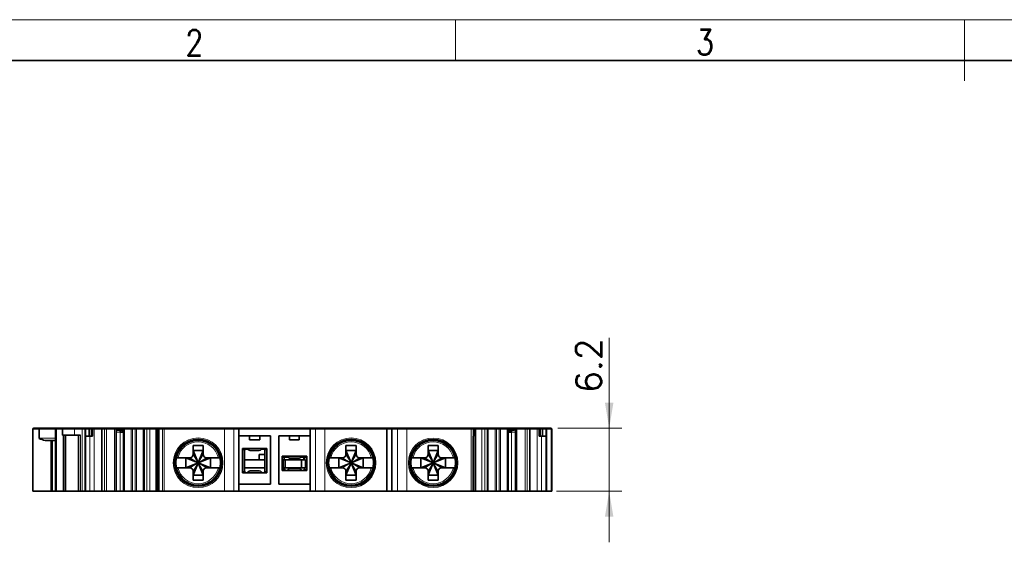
# Model space of a CAD drawing. Header units: millimetres. Extents: x 6 to 292, y 26 to 225.
# Tile 7 of 26: x 56 to 152, y 173 to 225. Entities that reach past the tile are written whole.
import ezdxf
from ezdxf.enums import TextEntityAlignment as Align

# ---------------------------------------------------------------- set-up
doc = ezdxf.new("R2010")
doc.units = ezdxf.units.MM
for name, color, linetype in [('TEXT', 7, 'Continuous'), ('可见', 7, 'Continuous'), ('图框', 7, 'Continuous'), ('相切', 7, 'Continuous'), ('细实线', 7, 'Continuous'), ('轮廓线', 7, 'Continuous')]:
    doc.layers.add(name, color=color, linetype=linetype)
doc.layers.add('尺寸层', color=5, linetype='Continuous', lineweight=13)
doc.styles.add('SEACAD_romans_shx', font='romans.shx', dxfattribs={"width": 0.8})
doc.dimstyles.new('DEGSON', dxfattribs={"dimtxt": 2.5, "dimasz": 2.5, "dimexe": 1.25, "dimexo": 0.75, "dimgap": 0.75, "dimtad": 1, "dimdsep": 46, "dimtxsty": 'SEACAD_romans_shx', "dimblk1": '_SE_FILLED', "dimblk2": '_SE_FILLED', "dimsah": 1, "dimcen": 1.25, "dimadec": 1, "dimazin": 0, "dimtfac": 0.7, "dimtdec": 3, "dimtmove": 0, "dimatfit": 3, "dimfxl": 1, "dimtolj": 1, "dimarcsym": 0})

# ---------------------------------------------------------------- blocks, each defined once
blk = doc.blocks.new('SE2')
at = {"layer": '可见', "color": 7, "linetype": 'Continuous', "lineweight": 35}
for p, q in [((57.042, 178.411), (57.042, 184.511)), ((57.762, 184.611), (57.142, 184.611)), ((57.644, 183.611), (57.644, 184.511)), ((57.761, 184.611), (59.36, 184.611)), ((59.26, 184.511), (59.26, 178.411)), ((59.427, 184.611), (59.36, 184.611)), ((59.427, 184.611), (60.041, 184.611)), ((59.941, 183.911), (59.941, 184.511)), ((61.185, 184.611), (60.041, 184.611)), ((61.185, 184.611), (61.923, 184.611)), ((61.924, 184.611), (62.187, 184.611)), ((62.252, 184.611), (62.187, 184.611)), ((62.252, 184.611), (62.566, 184.611)), ((62.544, 184.511), (62.544, 183.811)), ((62.683, 184.611), (62.566, 184.611)), ((62.683, 184.611), (62.727, 184.611)), ((62.727, 184.611), (62.975, 184.611)), ((62.869, 184.511), (62.869, 183.811)), ((62.975, 184.611), (63.877, 184.611)), ((63.782, 184.511), (63.782, 178.411)), ((63.877, 184.611), (64.153, 184.611)), ((64.254, 184.611), (64.153, 184.611)), ((64.254, 184.611), (65.048, 184.611)), ((65.095, 184.611), (65.048, 184.611)), ((65.095, 184.611), (65.289, 184.611)), ((65.195, 178.411), (65.195, 184.511)), ((65.289, 184.611), (66.045, 184.611)), ((65.945, 184.511), (65.945, 178.411)), ((66.074, 184.611), (66.045, 184.611)), ((66.074, 184.611), (66.734, 184.611)), ((66.805, 184.611), (66.734, 184.611)), ((66.805, 184.611), (67.063, 184.611)), ((67.134, 184.611), (67.063, 184.611)), ((67.134, 184.611), (67.794, 184.611)), ((67.823, 184.611), (67.794, 184.611)), ((67.823, 184.611), (67.911, 184.611)), ((67.911, 184.611), (68.135, 184.611)), ((67.923, 184.511), (67.923, 178.411)), ((68.135, 184.611), (68.559, 184.611)), ((68.559, 184.611), (69.236, 184.611)), ((69.136, 184.511), (69.136, 178.411)), ((69.304, 184.611), (69.236, 184.611)), ((69.26, 184.511), (69.26, 183.811)), ((69.263, 184.511), (69.263, 183.811)), ((69.304, 184.611), (69.36, 184.611)), ((69.36, 184.611), (69.361, 184.611)), ((69.361, 184.611), (69.463, 184.611)), ((69.375, 184.511), (69.375, 178.411)), ((69.463, 184.611), (69.815, 184.611)), ((69.921, 184.611), (69.815, 184.611)), ((69.921, 184.611), (75.814, 184.611)), ((76.643, 184.611), (75.814, 184.611)), ((76.643, 184.611), (77.142, 184.611)), ((84.342, 184.611), (77.142, 184.611)), ((77.242, 184.511), (77.242, 178.411)), ((78.668, 184.611), (78.668, 184.611)), ((80.218, 184.611), (80.218, 184.611)), ((81.631, 184.611), (81.631, 184.611)), ((81.631, 184.611), (81.632, 184.611)), ((84.242, 178.411), (84.242, 184.511)), ((84.841, 184.611), (84.342, 184.611)), ((85.669, 184.611), (84.841, 184.611)), ((91.833, 184.611), (85.669, 184.611)), ((87.325, 184.611), (87.325, 184.611)), ((89.666, 184.611), (89.666, 184.611)), ((91.742, 184.511), (91.742, 178.411)), ((91.833, 184.611), (92.347, 184.611)), ((92.249, 184.511), (92.249, 178.411)), ((92.347, 184.611), (92.891, 184.611)), ((93.719, 184.611), (92.891, 184.611)), ((93.719, 184.611), (100.033, 184.611)), ((100.129, 184.611), (100.033, 184.611)), ((100.129, 184.611), (100.208, 184.611)), ((100.208, 184.611), (100.209, 184.611)), ((100.209, 184.611), (100.264, 184.611)), ((100.332, 184.611), (100.264, 184.611)), ((100.305, 184.511), (100.305, 183.811)), ((100.309, 183.811), (100.309, 184.511)), ((100.332, 184.611), (101.009, 184.611)), ((100.432, 178.411), (100.432, 184.511)), ((101.009, 184.611), (101.433, 184.611)), ((101.433, 184.611), (101.657, 184.611)), ((101.645, 184.511), (101.645, 178.411)), ((101.657, 184.611), (101.745, 184.611)), ((101.774, 184.611), (101.745, 184.611)), ((101.774, 184.611), (102.434, 184.611)), ((102.505, 184.611), (102.434, 184.611)), ((102.505, 184.611), (102.763, 184.611)), ((102.834, 184.611), (102.763, 184.611)), ((102.834, 184.611), (103.494, 184.611)), ((103.524, 184.611), (103.494, 184.611)), ((103.524, 184.611), (104.279, 184.611)), ((103.624, 184.511), (103.624, 178.411)), ((104.279, 184.611), (104.473, 184.611)), ((104.373, 184.511), (104.373, 178.411)), ((104.52, 184.611), (104.473, 184.611)), ((104.52, 184.611), (105.315, 184.611)), ((105.416, 184.611), (105.315, 184.611)), ((105.416, 184.611), (105.691, 184.611)), ((105.691, 184.611), (106.594, 184.611)), ((105.787, 178.411), (105.787, 184.511)), ((106.594, 184.611), (106.841, 184.611)), ((106.7, 184.511), (106.7, 183.811)), ((106.841, 184.611), (106.886, 184.611)), ((107.002, 184.611), (106.886, 184.611)), ((107.002, 184.611), (107.329, 184.611)), ((107.024, 184.511), (107.024, 183.811)), ((107.372, 184.611), (107.329, 184.611)), ((107.372, 184.611), (107.611, 184.611)), ((107.611, 184.611), (107.783, 184.611)), ((107.842, 184.611), (107.783, 184.611)), ((107.942, 178.411), (107.942, 184.511)), ((57.644, 183.611), (57.644, 183.606)), ((61.114, 183.911), (59.941, 183.911)), ((60.022, 178.411), (60.022, 183.911)), ((60.233, 178.411), (60.233, 183.911)), ((61.693, 183.911), (61.114, 183.911)), ((61.517, 183.911), (61.517, 178.411)), ((62.234, 183.811), (62.544, 183.811)), ((62.544, 183.811), (62.753, 183.811)), ((62.753, 183.811), (62.869, 183.811)), ((65.389, 184.411), (65.945, 184.411)), ((65.874, 184.211), (65.592, 184.211)), ((69.26, 183.811), (69.263, 183.811)), ((69.354, 183.811), (69.263, 183.811)), ((69.339, 183.811), (69.339, 178.411)), ((77.242, 183.861), (80.342, 183.861)), ((78.292, 183.461), (78.292, 183.861)), ((79.292, 183.861), (79.292, 183.461)), ((80.342, 179.111), (80.342, 183.861)), ((81.142, 183.861), (84.242, 183.861)), ((81.142, 179.111), (81.142, 183.861)), ((82.192, 183.461), (82.192, 183.861)), ((83.142, 183.461), (83.142, 183.861)), ((100.22, 183.811), (100.22, 178.411)), ((100.22, 183.811), (100.225, 183.811)), ((100.305, 183.811), (100.225, 183.811)), ((100.229, 178.411), (100.229, 183.811)), ((100.305, 183.811), (100.309, 183.811)), ((103.624, 184.411), (104.179, 184.411)), ((103.977, 184.211), (103.694, 184.211)), ((106.7, 183.811), (106.815, 183.811)), ((106.815, 183.811), (107.024, 183.811)), ((107.024, 183.811), (107.335, 183.811)), ((58.234, 183.411), (59.26, 183.411)), ((58.842, 178.411), (58.842, 183.411)), ((72.742, 182.901), (73.742, 182.901)), ((72.742, 182.036), (72.742, 182.901)), ((73.742, 182.901), (73.742, 182.036)), ((77.792, 182.411), (77.592, 182.611)), ((77.592, 180.211), (77.592, 182.611)), ((77.592, 182.611), (77.992, 182.611)), ((78.123, 182.561), (77.861, 182.561)), ((77.992, 182.611), (79.592, 182.611)), ((79.292, 183.461), (78.292, 183.461)), ((79.724, 182.561), (79.461, 182.561)), ((79.592, 182.611), (79.992, 182.611)), ((79.992, 182.611), (79.792, 182.411)), ((79.992, 182.611), (79.992, 180.211)), ((82.192, 183.461), (83.142, 183.461)), ((87.742, 182.901), (88.742, 182.901)), ((87.742, 182.036), (87.742, 182.901)), ((88.742, 182.901), (88.742, 182.036)), ((95.792, 182.901), (96.792, 182.901)), ((95.792, 182.036), (95.792, 182.901)), ((96.792, 182.901), (96.792, 182.036)), ((71.101, 181.711), (71.254, 181.711)), ((71.254, 181.711), (72.417, 181.711)), ((72.042, 181.711), (73.242, 181.211)), ((72.042, 180.711), (72.042, 181.711)), ((72.742, 182.411), (73.242, 181.211)), ((72.742, 182.411), (73.742, 182.411)), ((73.742, 182.411), (73.242, 181.211)), ((74.442, 181.711), (73.242, 181.211)), ((74.067, 181.711), (75.23, 181.711)), ((74.442, 181.711), (74.442, 180.711)), ((75.23, 181.711), (75.383, 181.711)), ((77.792, 182.411), (77.792, 180.411)), ((79.245, 182.411), (78.338, 182.411)), ((79.242, 181.511), (79.242, 182.011)), ((79.242, 182.011), (79.792, 182.011)), ((79.792, 180.411), (79.792, 182.411)), ((81.692, 181.661), (81.492, 181.861)), ((81.492, 180.461), (81.492, 181.861)), ((81.492, 181.861), (81.892, 181.861)), ((81.692, 181.661), (81.692, 181.511)), ((81.72, 181.761), (82.064, 181.761)), ((81.892, 181.861), (83.492, 181.861)), ((83.145, 181.661), (82.238, 181.661)), ((82.242, 181.661), (82.242, 181.511)), ((83.319, 181.761), (83.665, 181.761)), ((83.492, 181.861), (83.892, 181.861)), ((83.892, 181.861), (83.692, 181.661)), ((83.692, 181.511), (83.692, 181.661)), ((83.892, 181.861), (83.892, 180.461)), ((86.1, 181.711), (86.254, 181.711)), ((86.254, 181.711), (87.417, 181.711)), ((87.042, 181.711), (88.242, 181.211)), ((87.042, 180.711), (87.042, 181.711)), ((87.742, 182.411), (88.242, 181.211)), ((87.742, 182.411), (88.742, 182.411)), ((88.742, 182.411), (88.242, 181.211)), ((89.442, 181.711), (88.242, 181.211)), ((89.067, 181.711), (90.23, 181.711)), ((89.442, 181.711), (89.442, 180.711)), ((90.23, 181.711), (90.383, 181.711)), ((94.15, 181.711), (94.304, 181.711)), ((94.304, 181.711), (95.467, 181.711)), ((95.092, 181.711), (96.292, 181.211)), ((95.092, 180.711), (95.092, 181.711)), ((95.792, 182.411), (96.292, 181.211)), ((95.792, 182.411), (96.792, 182.411)), ((96.792, 182.411), (96.292, 181.211)), ((97.492, 181.711), (96.292, 181.211)), ((97.117, 181.711), (98.28, 181.711)), ((97.492, 181.711), (97.492, 180.711)), ((98.28, 181.711), (98.433, 181.711)), ((71.254, 180.711), (71.101, 180.711)), ((72.417, 180.711), (71.254, 180.711)), ((72.042, 180.711), (73.242, 181.211)), ((72.742, 180.011), (73.242, 181.211)), ((74.442, 180.711), (73.242, 181.211)), ((73.742, 180.011), (73.242, 181.211)), ((75.23, 180.711), (74.067, 180.711)), ((75.382, 180.711), (75.23, 180.711)), ((79.792, 181.511), (77.792, 181.511)), ((79.792, 180.711), (77.792, 180.711)), ((81.692, 180.661), (81.492, 180.461)), ((81.587, 181.511), (81.787, 181.511)), ((81.587, 181.511), (81.587, 180.711)), ((81.787, 180.711), (81.587, 180.711)), ((81.692, 180.711), (81.692, 180.661)), ((83.387, 181.511), (81.787, 181.511)), ((81.787, 181.511), (81.787, 180.711)), ((83.387, 180.711), (81.787, 180.711)), ((82.238, 180.661), (83.145, 180.661)), ((83.387, 181.511), (83.787, 181.511)), ((83.387, 181.511), (83.387, 180.711)), ((83.787, 180.711), (83.387, 180.711)), ((83.692, 180.661), (83.692, 180.711)), ((83.892, 180.461), (83.692, 180.661)), ((83.787, 181.511), (83.787, 180.711)), ((86.254, 180.711), (86.101, 180.711)), ((87.417, 180.711), (86.254, 180.711)), ((87.042, 180.711), (88.242, 181.211)), ((87.742, 180.011), (88.242, 181.211)), ((89.442, 180.711), (88.242, 181.211)), ((88.742, 180.011), (88.242, 181.211)), ((90.23, 180.711), (89.067, 180.711)), ((90.384, 180.711), (90.23, 180.711)), ((94.304, 180.711), (94.151, 180.711)), ((95.467, 180.711), (94.304, 180.711)), ((95.092, 180.711), (96.292, 181.211)), ((95.792, 180.011), (96.292, 181.211)), ((97.492, 180.711), (96.292, 181.211)), ((96.792, 180.011), (96.292, 181.211)), ((98.28, 180.711), (97.117, 180.711)), ((98.434, 180.711), (98.28, 180.711)), ((72.742, 179.521), (72.742, 180.386)), ((73.742, 180.011), (72.742, 180.011)), ((73.742, 180.386), (73.742, 179.521)), ((77.792, 180.411), (77.592, 180.211)), ((77.992, 180.211), (77.592, 180.211)), ((79.592, 180.211), (77.992, 180.211)), ((78.338, 180.411), (79.245, 180.411)), ((79.992, 180.211), (79.592, 180.211)), ((79.992, 180.211), (79.792, 180.411)), ((81.892, 180.461), (81.492, 180.461)), ((83.492, 180.461), (81.892, 180.461)), ((83.892, 180.461), (83.492, 180.461)), ((87.742, 179.521), (87.742, 180.386)), ((88.742, 180.011), (87.742, 180.011)), ((88.742, 180.386), (88.742, 179.521)), ((95.792, 179.521), (95.792, 180.386)), ((96.792, 180.011), (95.792, 180.011)), ((96.792, 180.386), (96.792, 179.521)), ((73.742, 179.521), (72.742, 179.521)), ((77.242, 179.111), (80.342, 179.111)), ((84.242, 179.111), (81.142, 179.111)), ((88.742, 179.521), (87.742, 179.521)), ((96.792, 179.521), (95.792, 179.521)), ((58.842, 178.411), (57.042, 178.411)), ((58.942, 178.411), (58.842, 178.411)), ((59.26, 178.411), (58.942, 178.411)), ((59.344, 178.411), (59.26, 178.411)), ((60.022, 178.411), (59.344, 178.411)), ((60.233, 178.411), (60.022, 178.411)), ((60.233, 178.411), (61.517, 178.411)), ((61.693, 178.411), (61.517, 178.411)), ((61.852, 178.411), (61.693, 178.411)), ((62.117, 178.411), (61.853, 178.411)), ((62.224, 178.411), (62.117, 178.411)), ((62.234, 178.411), (62.224, 178.411)), ((62.634, 178.411), (62.234, 178.411)), ((63.06, 178.411), (62.634, 178.411)), ((63.06, 178.411), (63.782, 178.411)), ((64.058, 178.411), (63.782, 178.411)), ((64.26, 178.411), (64.058, 178.411)), ((65.055, 178.411), (64.26, 178.411)), ((65.195, 178.411), (65.055, 178.411)), ((65.215, 178.411), (65.195, 178.411)), ((65.592, 178.411), (65.215, 178.411)), ((65.874, 178.411), (65.592, 178.411)), ((65.945, 178.411), (65.874, 178.411)), ((66.004, 178.411), (65.945, 178.411)), ((66.664, 178.411), (66.004, 178.411)), ((66.805, 178.411), (66.664, 178.411)), ((67.063, 178.411), (66.805, 178.411)), ((67.205, 178.411), (67.063, 178.411)), ((67.865, 178.411), (67.205, 178.411)), ((67.923, 178.411), (67.865, 178.411)), ((67.923, 178.411), (67.982, 178.411)), ((68.206, 178.411), (67.982, 178.411)), ((68.206, 178.411), (68.489, 178.411)), ((69.136, 178.411), (68.489, 178.411)), ((69.273, 178.411), (69.136, 178.411)), ((69.339, 178.411), (69.273, 178.411)), ((69.339, 178.411), (69.354, 178.411)), ((69.375, 178.411), (69.354, 178.411)), ((69.744, 178.411), (69.375, 178.411)), ((69.921, 178.411), (69.744, 178.411)), ((69.921, 178.411), (75.814, 178.411)), ((76.735, 178.411), (75.814, 178.411)), ((77.242, 178.411), (76.735, 178.411)), ((84.242, 178.411), (77.242, 178.411)), ((84.748, 178.411), (84.242, 178.411)), ((85.669, 178.411), (84.748, 178.411)), ((85.669, 178.411), (91.742, 178.411)), ((92.249, 178.411), (91.742, 178.411)), ((92.798, 178.411), (92.249, 178.411)), ((93.719, 178.411), (92.798, 178.411)), ((99.677, 178.411), (93.719, 178.411)), ((100.033, 178.411), (99.677, 178.411)), ((100.22, 178.411), (100.033, 178.411)), ((100.22, 178.411), (100.229, 178.411)), ((100.296, 178.411), (100.229, 178.411)), ((100.432, 178.411), (100.296, 178.411)), ((101.08, 178.411), (100.432, 178.411)), ((101.08, 178.411), (101.362, 178.411)), ((101.586, 178.411), (101.362, 178.411)), ((101.586, 178.411), (101.645, 178.411)), ((101.704, 178.411), (101.645, 178.411)), ((102.364, 178.411), (101.704, 178.411)), ((102.505, 178.411), (102.364, 178.411)), ((102.763, 178.411), (102.505, 178.411)), ((102.905, 178.411), (102.763, 178.411)), ((103.565, 178.411), (102.905, 178.411)), ((103.624, 178.411), (103.565, 178.411)), ((103.694, 178.411), (103.624, 178.411)), ((103.977, 178.411), (103.694, 178.411)), ((104.353, 178.411), (103.977, 178.411)), ((104.373, 178.411), (104.353, 178.411)), ((104.514, 178.411), (104.373, 178.411)), ((105.309, 178.411), (104.514, 178.411)), ((105.511, 178.411), (105.309, 178.411)), ((105.787, 178.411), (105.511, 178.411)), ((105.787, 178.411), (106.509, 178.411)), ((106.934, 178.411), (106.509, 178.411)), ((107.335, 178.411), (106.934, 178.411)), ((107.358, 178.411), (107.335, 178.411)), ((107.443, 178.411), (107.358, 178.411)), ((107.854, 178.411), (107.443, 178.411)), ((107.942, 178.411), (107.854, 178.411))]:
    blk.add_line(p, q, dxfattribs=at)
for centre, radius in [((73.242, 181.211), 2.3), ((88.242, 181.211), 2.3), ((96.292, 181.211), 2.3), ((73.242, 181.211), 2.2), ((88.242, 181.211), 2.2), ((96.292, 181.211), 2.2)]:
    blk.add_circle(centre, radius, dxfattribs=at)
for centre, radius, start, end in [((57.142, 184.511), 0.1, 90, 180), ((59.36, 184.511), 0.1, 90, 180), ((60.041, 184.511), 0.1, 90, 180), ((63.88, 184.514), 0.0978, 91.55259, 181.30074), ((65.095, 184.511), 0.1, 0, 90), ((66.045, 184.511), 0.1, 90, 180), ((67.823, 184.511), 0.1, 0, 90), ((69.236, 184.511), 0.1, 90, 180), ((69.36, 184.511), 0.1, 90, 180), ((69.362, 184.512), 0.0989, 90.63074, 180.63098), ((77.142, 184.511), 0.1, 0, 90), ((84.342, 184.511), 0.1, 90, 180), ((100.206, 184.512), 0.0989, 359.36902, 89.36926), ((100.209, 184.511), 0.1, 0, 90), ((100.332, 184.511), 0.1, 0, 90), ((101.745, 184.511), 0.1, 90, 180), ((103.524, 184.511), 0.1, 0, 90), ((104.473, 184.511), 0.1, 90, 180), ((105.689, 184.514), 0.0978, 358.69926, 88.44741), ((107.842, 184.511), 0.1, 0, 90.02242), ((58.416, 184.952), 1.551, 240.15696, 263.26262), ((77.992, 182.411), 0.2, 90, 180), ((77.992, 182.411), 0.2, 30.00008, 90), ((79.592, 182.411), 0.2, 90, 149.99992), ((79.592, 182.411), 0.2, 0, 90), ((72.417, 182.036), 0.325, 270, 0), ((74.067, 182.036), 0.325, 180, 270), ((78.338, 182.611), 0.2, 210.00008, 270), ((79.245, 182.611), 0.2, 270, 329.99992), ((81.892, 181.661), 0.2, 90, 180), ((81.892, 181.661), 0.2, 30.00008, 90), ((82.238, 181.861), 0.2, 210.00017, 269.99967), ((83.145, 181.861), 0.2, 270, 329.99992), ((83.492, 181.661), 0.2, 90, 149.99992), ((83.492, 181.661), 0.2, 0, 90), ((87.417, 182.036), 0.325, 270, 0), ((89.067, 182.036), 0.325, 180, 270), ((95.467, 182.036), 0.325, 270, 0), ((97.117, 182.036), 0.325, 180, 270), ((72.417, 180.386), 0.325, 0, 90), ((74.067, 180.386), 0.325, 90, 180), ((81.892, 180.661), 0.2, 180, 270), ((82.238, 180.461), 0.2, 90, 149.99992), ((83.145, 180.461), 0.2, 30.00008, 90), ((83.492, 180.661), 0.2, 270, 0), ((87.417, 180.386), 0.325, 0, 90), ((89.067, 180.386), 0.325, 90, 180), ((95.467, 180.386), 0.325, 0, 90), ((97.117, 180.386), 0.325, 90, 180), ((77.992, 180.411), 0.2, 180, 270), ((77.992, 180.411), 0.2, 270, 329.99992), ((78.338, 180.211), 0.2, 90, 149.99992), ((79.245, 180.211), 0.2, 30.00017, 89.99967), ((79.592, 180.411), 0.2, 210.00008, 270), ((79.592, 180.411), 0.2, 270, 0), ((81.892, 180.661), 0.2, 270, 329.99992), ((83.492, 180.661), 0.2, 210.00008, 270)]:
    blk.add_arc(centre, radius, start, end, dxfattribs=at)
for centre, major_axis, ratio, start_param, end_param in [((57.761, 184.511), (0.117, 0), 0.855869, 1.570796, 3.141593), ((62.727, 184.511), (-0.141, 0), 0.707107, 3.141593, 4.712389), ((69.463, 184.511), (0, 0.1), 0.888357, 0, 1.570796), ((91.833, 184.511), (0, 0.1), 0.916331, 0, 1.570796), ((92.347, 184.511), (0, 0.1), 0.98238, 0, 1.570796), ((106.841, 184.511), (0.141, 0), 0.707107, 1.570796, 3.141593), ((65.357, 184.211), (-0.185, 0.185), 0.414214, 1.024373, 1.178097), ((65.389, 184.211), (-0.256, 0), 0.781701, 4.712389, 5.160433), ((104.179, 184.211), (0.256, 0), 0.781701, 1.122752, 1.570796), ((104.212, 184.211), (0.185, 0.185), 0.414214, -1.178097, -1.024373)]:
    blk.add_ellipse(centre, major_axis=major_axis, ratio=ratio, start_param=start_param, end_param=end_param, dxfattribs=at)
for points, knots in [([(62.544, 184.511), (62.544, 184.523), (62.545, 184.534), (62.546, 184.544), (62.547, 184.555), (62.548, 184.565), (62.549, 184.574), (62.551, 184.582), (62.553, 184.59), (62.555, 184.596), (62.557, 184.602), (62.559, 184.606), (62.562, 184.609), (62.563, 184.61), (62.564, 184.611), (62.565, 184.611), (62.566, 184.611), (62.566, 184.611), (62.566, 184.611)], [0, 0, 0, 0, 0.214398, 0.214398, 0.214398, 0.428787, 0.428787, 0.428787, 0.643308, 0.643308, 0.643308, 0.858161, 0.858161, 0.858161, 0.96689, 0.96689, 0.96689, 1, 1, 1, 1]), ([(107.002, 184.611), (107.004, 184.611), (107.008, 184.609), (107.014, 184.597), (107.018, 184.58), (107.022, 184.559), (107.024, 184.536), (107.024, 184.519), (107.024, 184.511)], [0, 0, 0, 0, 0.181718, 0.35739, 0.527033, 0.690666, 0.848313, 1, 1, 1, 1]), ([(65.195, 184.368), (65.201, 184.368), (65.208, 184.369), (65.215, 184.37), (65.222, 184.372), (65.23, 184.374), (65.238, 184.377), (65.248, 184.38), (65.258, 184.384), (65.267, 184.387), (65.271, 184.389), (65.275, 184.39), (65.279, 184.392)], [0.5269439, 0.5269439, 0.5269439, 0.5269439, 0.6540402, 0.6540402, 0.6540402, 0.7872024, 0.7872024, 0.7872024, 0.9417381, 0.9417381, 0.9417381, 1, 1, 1, 1]), ([(65.592, 184.211), (65.592, 184.264), (65.607, 184.316), (65.659, 184.39), (65.696, 184.411), (65.733, 184.411)], [0, 0, 0, 0, 0.5, 0.5, 1, 1, 1, 1]), ([(65.733, 184.411), (65.77, 184.411), (65.807, 184.39), (65.859, 184.316), (65.874, 184.264), (65.874, 184.211)], [0, 0, 0, 0, 0.5, 0.5, 1, 1, 1, 1]), ([(103.694, 184.212), (103.694, 184.264), (103.709, 184.316), (103.759, 184.386), (103.79, 184.406), (103.823, 184.411)], [0.0003035, 0.0003035, 0.0003035, 0.0003035, 0.5, 0.5, 0.9430592, 0.9430592, 0.9430592, 0.9430592]), ([(103.848, 184.411), (103.881, 184.406), (103.912, 184.386), (103.962, 184.316), (103.977, 184.264), (103.977, 184.211)], [0.0569027, 0.0569027, 0.0569027, 0.0569027, 0.5, 0.5, 1, 1, 1, 1]), ([(104.29, 184.392), (104.301, 184.387), (104.313, 184.383), (104.324, 184.379), (104.336, 184.375), (104.347, 184.371), (104.357, 184.37), (104.363, 184.369), (104.369, 184.368), (104.374, 184.369)], [0, 0, 0, 0, 0.1833495, 0.1833495, 0.1833495, 0.3683754, 0.3683754, 0.3683754, 0.4765278, 0.4765278, 0.4765278, 0.4765278])]:
    blk.add_open_spline(points, degree=3, knots=knots, dxfattribs=at)
at = {"layer": '相切', "color": 7, "linetype": 'Continuous', "lineweight": 13}
for p, q in [((57.644, 184.511), (57.042, 184.511)), ((59.26, 184.511), (57.644, 184.511)), ((59.344, 184.511), (59.26, 184.511)), ((59.344, 184.511), (59.941, 184.511)), ((59.344, 184.511), (59.344, 178.411)), ((61.114, 184.511), (59.941, 184.511)), ((61.852, 184.511), (61.114, 184.511)), ((61.114, 183.911), (61.114, 184.511)), ((62.117, 184.511), (61.853, 184.511)), ((61.853, 184.511), (61.853, 178.411)), ((62.224, 184.511), (62.117, 184.511)), ((62.117, 184.511), (62.117, 178.411)), ((62.544, 184.511), (62.224, 184.511)), ((62.224, 184.511), (62.224, 178.411)), ((62.753, 184.511), (62.544, 184.511)), ((62.869, 184.511), (62.753, 184.511)), ((62.753, 184.511), (62.753, 183.811)), ((62.869, 184.511), (63.06, 184.511)), ((63.06, 184.511), (63.782, 184.511)), ((63.06, 184.511), (63.06, 178.411)), ((64.058, 184.511), (63.782, 184.511)), ((64.26, 184.511), (64.058, 184.511)), ((64.058, 184.511), (64.058, 178.411)), ((65.055, 184.511), (64.26, 184.511)), ((64.26, 184.511), (64.26, 178.411)), ((65.195, 184.511), (65.055, 184.511)), ((65.055, 184.511), (65.055, 178.411)), ((65.195, 184.511), (65.279, 184.511)), ((65.945, 184.511), (65.279, 184.511)), ((65.279, 184.511), (65.279, 184.392)), ((66.004, 184.511), (65.945, 184.511)), ((66.664, 184.511), (66.004, 184.511)), ((66.004, 184.511), (66.004, 178.411)), ((66.805, 184.511), (66.664, 184.511)), ((66.664, 184.511), (66.664, 178.411)), ((66.805, 184.511), (66.805, 184.611)), ((67.063, 184.511), (66.805, 184.511)), ((66.805, 184.511), (66.805, 178.411)), ((67.063, 184.511), (67.063, 184.611)), ((67.205, 184.511), (67.063, 184.511)), ((67.063, 184.511), (67.063, 178.411)), ((67.865, 184.511), (67.205, 184.511)), ((67.205, 184.511), (67.205, 178.411)), ((67.923, 184.511), (67.865, 184.511)), ((67.865, 184.511), (67.865, 178.411)), ((67.923, 184.511), (67.982, 184.511)), ((68.206, 184.511), (67.982, 184.511)), ((67.982, 184.511), (67.982, 178.411)), ((68.206, 184.511), (68.489, 184.511)), ((68.206, 184.511), (68.206, 178.411)), ((69.136, 184.511), (68.489, 184.511)), ((68.489, 184.511), (68.489, 178.411)), ((69.26, 184.511), (69.136, 184.511)), ((69.26, 184.511), (69.263, 184.511)), ((69.375, 184.511), (69.263, 184.511)), ((69.744, 184.511), (69.375, 184.511)), ((69.921, 184.511), (69.744, 184.511)), ((69.744, 184.511), (69.744, 178.411)), ((69.921, 184.511), (69.921, 184.611)), ((75.814, 184.511), (69.921, 184.511)), ((69.921, 184.511), (69.921, 178.411)), ((75.814, 184.511), (75.814, 184.611)), ((76.735, 184.511), (75.814, 184.511)), ((75.814, 184.511), (75.814, 178.411)), ((77.242, 184.511), (76.735, 184.511)), ((76.735, 178.411), (76.735, 184.511)), ((77.242, 184.511), (84.242, 184.511)), ((84.242, 184.511), (84.748, 184.511)), ((85.669, 184.511), (84.748, 184.511)), ((84.748, 178.411), (84.748, 184.511)), ((85.669, 184.511), (85.669, 184.611)), ((85.669, 184.511), (91.742, 184.511)), ((85.669, 184.511), (85.669, 178.411)), ((92.249, 184.511), (91.742, 184.511)), ((92.798, 184.511), (92.249, 184.511)), ((93.719, 184.511), (92.798, 184.511)), ((92.798, 184.511), (92.798, 178.411)), ((93.719, 184.511), (93.719, 184.611)), ((100.033, 184.511), (93.719, 184.511)), ((93.719, 178.411), (93.719, 184.511)), ((100.033, 184.511), (100.033, 184.611)), ((100.225, 184.511), (100.033, 184.511)), ((100.033, 184.511), (100.033, 178.411)), ((100.305, 184.511), (100.225, 184.511)), ((100.225, 184.511), (100.225, 183.811)), ((100.305, 184.511), (100.309, 184.511)), ((100.432, 184.511), (100.309, 184.511)), ((101.08, 184.511), (100.432, 184.511)), ((101.08, 184.511), (101.362, 184.511)), ((101.08, 184.511), (101.08, 178.411)), ((101.586, 184.511), (101.362, 184.511)), ((101.362, 184.511), (101.362, 178.411)), ((101.586, 184.511), (101.645, 184.511)), ((101.586, 184.511), (101.586, 178.411)), ((101.704, 184.511), (101.645, 184.511)), ((102.364, 184.511), (101.704, 184.511)), ((101.704, 184.511), (101.704, 178.411)), ((102.505, 184.511), (102.364, 184.511)), ((102.364, 184.511), (102.364, 178.411)), ((102.505, 184.511), (102.505, 184.611)), ((102.763, 184.511), (102.505, 184.511)), ((102.505, 184.511), (102.505, 178.411)), ((102.763, 184.511), (102.763, 184.611)), ((102.905, 184.511), (102.763, 184.511)), ((102.763, 184.511), (102.763, 178.411)), ((103.565, 184.511), (102.905, 184.511)), ((102.905, 184.511), (102.905, 178.411)), ((103.624, 184.511), (103.565, 184.511)), ((103.565, 184.511), (103.565, 178.411)), ((104.29, 184.511), (103.624, 184.511)), ((104.29, 184.511), (104.373, 184.511)), ((104.29, 184.511), (104.29, 184.392)), ((104.514, 184.511), (104.373, 184.511)), ((105.309, 184.511), (104.514, 184.511)), ((104.514, 184.511), (104.514, 178.411)), ((105.511, 184.511), (105.309, 184.511)), ((105.309, 184.511), (105.309, 178.411)), ((105.787, 184.511), (105.511, 184.511)), ((105.511, 184.511), (105.511, 178.411)), ((105.787, 184.511), (106.509, 184.511)), ((106.509, 184.511), (106.7, 184.511)), ((106.509, 184.511), (106.509, 178.411)), ((106.815, 184.511), (106.7, 184.511)), ((107.024, 184.511), (106.815, 184.511)), ((106.815, 184.511), (106.815, 183.811)), ((107.024, 184.511), (107.358, 184.511)), ((107.443, 184.511), (107.358, 184.511)), ((107.358, 184.511), (107.358, 178.411)), ((107.854, 184.511), (107.443, 184.511)), ((107.443, 184.511), (107.443, 178.411)), ((107.854, 184.511), (107.942, 184.511)), ((107.854, 178.411), (107.854, 184.511)), ((57.644, 183.611), (59.26, 183.611)), ((61.693, 178.411), (61.693, 183.911)), ((62.234, 183.811), (62.234, 178.411)), ((62.634, 183.811), (62.634, 178.411)), ((65.592, 184.211), (65.215, 184.211)), ((65.215, 184.211), (65.215, 178.411)), ((65.592, 184.211), (65.592, 178.411)), ((65.945, 184.211), (65.874, 184.211)), ((65.874, 184.211), (65.874, 178.411)), ((69.273, 183.811), (69.273, 178.411)), ((69.354, 183.811), (69.354, 178.411)), ((100.296, 183.811), (100.296, 178.411)), ((103.694, 184.211), (103.624, 184.211)), ((103.694, 184.211), (103.694, 178.411)), ((104.353, 184.211), (103.977, 184.211)), ((103.977, 184.211), (103.977, 178.411)), ((104.353, 184.211), (104.353, 178.411)), ((106.934, 183.811), (106.934, 178.411)), ((107.335, 183.811), (107.335, 178.411)), ((58.942, 183.411), (58.942, 178.411)), ((72.417, 181.711), (73.242, 181.211)), ((72.742, 182.036), (73.242, 181.211)), ((73.742, 182.036), (73.242, 181.211)), ((74.067, 181.711), (73.242, 181.211)), ((83.592, 181.761), (83.592, 181.511)), ((87.417, 181.711), (88.242, 181.211)), ((87.742, 182.036), (88.242, 181.211)), ((88.742, 182.036), (88.242, 181.211)), ((89.067, 181.711), (88.242, 181.211)), ((95.467, 181.711), (96.292, 181.211)), ((95.792, 182.036), (96.292, 181.211)), ((96.792, 182.036), (96.292, 181.211)), ((97.117, 181.711), (96.292, 181.211)), ((72.417, 180.711), (73.242, 181.211)), ((72.742, 180.386), (73.242, 181.211)), ((74.067, 180.711), (73.242, 181.211)), ((73.742, 180.386), (73.242, 181.211)), ((87.417, 180.711), (88.242, 181.211)), ((87.742, 180.386), (88.242, 181.211)), ((89.067, 180.711), (88.242, 181.211)), ((88.742, 180.386), (88.242, 181.211)), ((95.467, 180.711), (96.292, 181.211)), ((95.792, 180.386), (96.292, 181.211)), ((97.117, 180.711), (96.292, 181.211)), ((96.792, 180.386), (96.292, 181.211))]:
    blk.add_line(p, q, dxfattribs=at)
for centre, radius in [((73.242, 181.211), 2.439), ((73.242, 181.211), 2.339), ((88.242, 181.211), 2.439), ((88.242, 181.211), 2.339), ((96.292, 181.211), 2.428), ((96.292, 181.211), 2.328)]:
    blk.add_circle(centre, radius, dxfattribs=at)
for centre, start, end in [((73.242, 181.211), 14.11698, 165.88302), ((88.242, 181.211), 14.11698, 165.88302), ((96.292, 181.211), 14.11698, 165.88302), ((73.242, 181.211), 194.11698, 345.88302), ((88.242, 181.211), 194.11698, 345.88302), ((96.292, 181.211), 194.11698, 345.88302)]:
    blk.add_arc(centre, 2.05, start, end, dxfattribs=at)
for centre, major_axis, ratio, start_param, end_param in [((59.427, 184.511), (0, 0.1), 0.832617, 0, 1.570796), ((61.185, 184.511), (0, 0.1), 0.70682, 0, 1.570796), ((62.187, 184.511), (0, 0.1), 0.707107, 0, 1.570796), ((62.252, 184.511), (0, 0.1), 0.279767, 0, 1.570796), ((62.683, 184.511), (0, -0.1), 0.707107, 1.570796, 3.141593), ((62.975, 184.511), (0, 0.1), 0.848123, 4.712389, 6.282677), ((64.153, 184.511), (0, -0.1), 0.948014, 3.141593, 4.712389), ((64.254, 184.511), (0, -0.1), 0.062378, 1.570796, 3.141593), ((65.048, 184.511), (0, -0.1), 0.062378, 1.570796, 3.141593), ((65.289, 184.511), (0, -0.1), 0.10491, 3.141593, 4.712389), ((66.074, 184.511), (0, -0.1), 0.707107, 3.141593, 4.712389), ((66.734, 184.511), (0, -0.1), 0.707107, 3.141593, 4.712389), ((67.134, 184.511), (0, -0.1), 0.707107, 1.570796, 3.141593), ((67.794, 184.511), (0, -0.1), 0.707107, 1.570796, 3.141593), ((67.911, 184.511), (0, -0.1), 0.707107, 1.570796, 3.141593), ((68.135, 184.511), (0, -0.1), 0.707107, 1.570796, 3.141593), ((68.559, 184.511), (0, -0.1), 0.707107, 3.141593, 4.712389), ((69.304, 184.511), (0, -0.1), 0.318227, 3.141593, 4.08672), ((69.815, 184.511), (0, -0.1), 0.707107, 3.141593, 4.712389), ((76.643, 184.511), (0, -0.1), 0.920413, 1.570796, 3.141593), ((84.841, 184.511), (0, -0.1), 0.920413, 3.141593, 4.712389), ((92.891, 184.511), (0, -0.1), 0.920414, 3.14159, 4.712387), ((100.129, 184.511), (0, -0.1), 0.960068, 1.570796, 3.141593), ((100.264, 184.511), (0, -0.1), 0.318227, 2.196465, 3.141593), ((101.009, 184.511), (0, -0.1), 0.707107, 1.570796, 3.141593), ((101.433, 184.511), (0, -0.1), 0.707107, 3.141593, 4.712389), ((101.657, 184.511), (0, -0.1), 0.707107, 3.141593, 4.712389), ((101.774, 184.511), (0, -0.1), 0.707107, 3.141593, 4.712389), ((102.434, 184.511), (0, -0.1), 0.707107, 3.141593, 4.712389), ((102.834, 184.511), (0, -0.1), 0.707107, 1.570796, 3.141593), ((103.494, 184.511), (0, -0.1), 0.707107, 1.570796, 3.141593), ((104.279, 184.511), (0, -0.1), 0.10491, 1.570796, 3.141593), ((104.52, 184.511), (0, -0.1), 0.062378, 3.141593, 4.712389), ((105.315, 184.511), (0, -0.1), 0.062378, 3.141593, 4.712389), ((105.416, 184.511), (0, -0.1), 0.948014, 1.570796, 3.141593), ((106.594, 184.511), (0, 0.1), 0.848123, 0.000509, 1.570796), ((106.886, 184.511), (0, -0.1), 0.707107, 3.141593, 4.712389), ((107.33, 184.511), (0, -0.1), 0.279767, 1.570796, 3.146731), ((107.372, 184.511), (0, -0.1), 0.707107, 1.570796, 3.147454), ((107.783, 184.511), (0, -0.1), 0.707107, 1.570796, 3.141731)]:
    blk.add_ellipse(centre, major_axis=major_axis, ratio=ratio, start_param=start_param, end_param=end_param, dxfattribs=at)
blk.add_open_spline([(61.923, 184.611), (61.905, 184.611), (61.887, 184.6), (61.861, 184.563), (61.853, 184.537), (61.853, 184.511)], degree=3, knots=[0, 0, 0, 0, 0.5, 0.5, 1, 1, 1, 1], dxfattribs=at)
blk = doc.blocks.new('DMBLK10')
at = {"layer": '尺寸层', "transparency": 16777216}
for points in [[(113.977, 187.111), (113.144, 187.111), (113.561, 184.611)], [(113.977, 175.911), (113.561, 178.411), (113.144, 175.911)]]:
    blk.add_hatch(color=256, dxfattribs=at).paths.add_polyline_path(points)
for p, q in [((113.561, 193.451), (113.561, 173.411)), ((108.533, 184.611), (114.811, 184.611)), ((108.398, 178.411), (114.811, 178.411))]:
    blk.add_line(p, q, dxfattribs=at)
at = {"layer": '尺寸层', "transparency": 16777216, "style": 'SEACAD_romans_shx'}
blk.add_text('6.2', height=2.5, rotation=90, dxfattribs=at).set_placement((110.311, 188.06), align=Align.TOP_LEFT)
blk = doc.blocks.new('_SE_FILLED')
at = {"color": 0}
blk.add_line((0, 0), (-1, 0), dxfattribs=at)
blk.add_solid([(0, 0), (-1, -0.1665), (-1, 0.1665), (0, 0)], dxfattribs=at)
blk = doc.blocks.new('A4-drawing_frame')
at = {"layer": '细实线', "color": 7, "linetype": 'Continuous', "lineweight": 13}
for p, q in [((-286.5, 199), (0, 199)), ((-193.5, 195), (-193.5, 199)), ((-143.6, 199), (-143.6, 193))]:
    blk.add_line(p, q, dxfattribs=at)
at = {"layer": '轮廓线', "color": 7, "linetype": 'Continuous', "lineweight": 35}
blk.add_line((-282, 195), (-5, 195), dxfattribs=at)
at = {"layer": 'TEXT', "char_height": 2.5, "width": 1.88357, "attachment_point": 8, "style": 'SEACAD_romans_shx'}
for s, insert in [('{\\fromans|b0||i0||c0|p34;\\C7;\\H2.5;\\W0.8;2}', (-219.127, 195.495)), ('{\\fromans|b0||i0||c0|p34;\\C7;\\H2.5;\\W0.8;3}', (-169.045, 195.541))]:
    blk.add_mtext(s, dxfattribs=dict(at, insert=insert))

msp = doc.modelspace()

# ---------------------------------------------------------------- block references
at = {"layer": '图框', "color": 7}
msp.add_blockref('A4-drawing_frame', (292, 25.671), dxfattribs=at)
at = {"layer": '尺寸层'}
msp.add_blockref('SE2', (0, 0), dxfattribs=at)

# ---------------------------------------------------------------- dimensions: what is measured, and where the dimension line sits
dim = msp.add_linear_dim(base=(113.561, 178.411), p1=(107.611, 184.611), p2=(107.648, 178.411), angle=90, text='\\A1;<>', dimstyle='DEGSON', dxfattribs=at)
dim.commit()
dim.dimension.update_dxf_attribs({"geometry": 'DMBLK10', "text_midpoint": (113.561, 187.56), "dimtype": 160})

doc.saveas('drawing.dxf')
